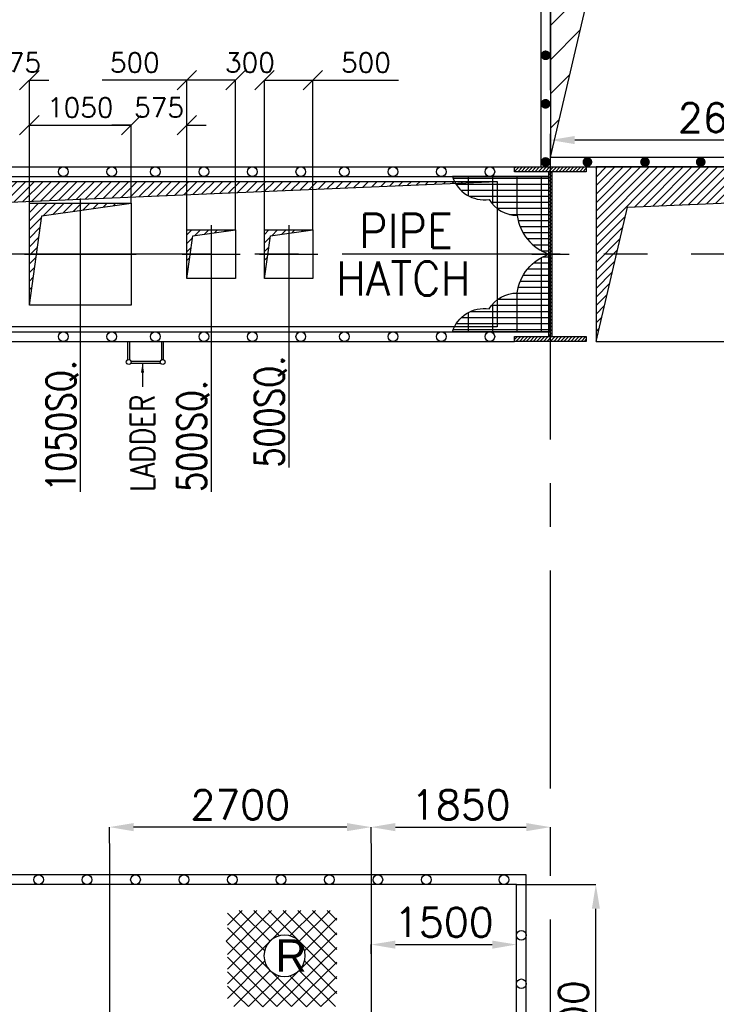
# Model space of a CAD drawing. Header units: inches. Extents: x 0 to 1544102, y -90707 to 23144100.
# Tile 62 of 181: x 211861 to 219047, y 133351 to 143502. Entities that reach past the tile are written whole.
import ezdxf

# ---------------------------------------------------------------- set-up
doc = ezdxf.new("R2010")
doc.units = ezdxf.units.IN
doc.header["$LTSCALE"] = 1800
doc.header["$MEASUREMENT"] = 0
doc.linetypes.add('CENTER', pattern=[2, 1.25, -0.25, 0.25, -0.25])
doc.layers.get('0').update_dxf_attribs({"color": 253})
for name, color, linetype in [('CEN', 2, 'CENTER'), ('COL', 1, 'Continuous'), ('GRID', 251, 'CENTER'), ('OPENING', 40, 'Continuous'), ('STEEL', 231, 'Continuous')]:
    doc.layers.add(name, color=color, linetype=linetype)
doc.layers.add('DIM', color=4, linetype='Continuous', lineweight=18)
doc.layers.add('TEXT', color=3, linetype='Continuous', lineweight=18)
doc.styles.add('HTX11', font='O8111901')
doc.styles.add('ROMANC', font='ROMANC.SHX')
doc.styles.add('ROMANS', font='romans.shx')
doc.dimstyles.new('HALF', dxfattribs={"dimtxt": 200, "dimasz": 200, "dimexe": 0, "dimexo": 0, "dimgap": 80, "dimtad": 1, "dimdec": 0, "dimzin": 0, "dimdsep": 46, "dimtxsty": 'ROMANS', "dimblk": 'OBLIQUE', "dimcen": 0, "dimclrd": 4, "dimclre": 9, "dimclrt": 256, "dimadec": 0, "dimazin": 0, "dimtfac": 0.09, "dimtdec": 0, "dimtix": 1, "dimtofl": 0, "dimtmove": 0, "dimatfit": 3, "dimldrblk": 'DOT', "dimfxl": 1, "dimtolj": 1, "dimtzin": 0, "dimarcsym": 0})
doc.dimstyles.new('STANDARD1', dxfattribs={"dimtxt": 300, "dimasz": 250, "dimexe": 0, "dimexo": 0, "dimgap": 80, "dimtad": 1, "dimdec": 0, "dimzin": 0, "dimdsep": 46, "dimtxsty": 'ROMANS', "dimcen": 0, "dimclrd": 4, "dimclre": 4, "dimclrt": 4, "dimadec": 0, "dimazin": 0, "dimtfac": 0.09, "dimtdec": 0, "dimtix": 1, "dimtofl": 0, "dimtmove": 0, "dimatfit": 3, "dimfxl": 1, "dimtolj": 1, "dimtzin": 0, "dimarcsym": 0})
pattern_1 = [(0, (110742.447, 55057.26), (0, 62.5), []), (90, (110742.45, 55057.26), (-250, 2e-14), [])]
pattern_2 = [(45, (110742.447, 55057.26), (-44.194174, 44.194174), [])]

# ---------------------------------------------------------------- blocks, each defined once
blk = doc.blocks.new('*D17')
at = {"layer": 'Defpoints', "color": 0, "transparency": 16777216}
for p in [(106244, 79528), (107062, 79528), (106244, 76528)]:
    blk.add_point(p, dxfattribs=at)
at = {"layer": 'DIM', "color": 4, "lineweight": -2, "transparency": 16777216}
for p, q in [((106244, 79528), (107062, 79528)), ((107062, 76778), (107062, 79278)), ((106244, 76528), (107062, 76528))]:
    blk.add_line(p, q, dxfattribs=at)
at = {"layer": 'DIM', "color": 4, "transparency": 16777216}
for points in [[(107021, 79278), (107104, 79278), (107062, 79528)], [(107021, 76778), (107104, 76778), (107062, 76528)]]:
    blk.add_solid(points, dxfattribs=at)
at = {"layer": 'DIM', "color": 4, "transparency": 16777216, "insert": (106832, 78028), "char_height": 300, "attachment_point": 5, "rotation": 90, "style": 'ROMANS'}
blk.add_mtext('\\A1;3000', dxfattribs=at)
blk = doc.blocks.new('*D18')
at = {"layer": 'Defpoints', "color": 0, "transparency": 16777216}
for p in [(99194, 79528), (99194, 76528), (99765, 76528)]:
    blk.add_point(p, dxfattribs=at)
at = {"layer": 'DIM', "color": 4, "lineweight": -2, "transparency": 16777216}
for p, q in [((99194, 79528), (99765, 79528)), ((99765, 79278), (99765, 76778)), ((99194, 76528), (99765, 76528))]:
    blk.add_line(p, q, dxfattribs=at)
at = {"layer": 'DIM', "color": 4, "transparency": 16777216}
for points in [[(99723, 79278), (99807, 79278), (99765, 79528)], [(99723, 76778), (99807, 76778), (99765, 76528)]]:
    blk.add_solid(points, dxfattribs=at)
at = {"layer": 'DIM', "color": 4, "transparency": 16777216, "insert": (99535, 78028), "char_height": 300, "attachment_point": 5, "rotation": 90, "style": 'ROMANS'}
blk.add_mtext('\\A1;3000', dxfattribs=at)
blk = doc.blocks.new('*D19')
at = {"layer": 'Defpoints', "color": 0, "transparency": 16777216}
for p in [(99194, 76618), (96194, 76528), (96194, 75596)]:
    blk.add_point(p, dxfattribs=at)
at = {"layer": 'DIM', "color": 4, "lineweight": -2, "transparency": 16777216}
for p, q in [((99194, 76618), (99194, 75596)), ((96194, 76528), (96194, 75596)), ((98944, 75596), (96444, 75596))]:
    blk.add_line(p, q, dxfattribs=at)
at = {"layer": 'DIM', "color": 4, "transparency": 16777216}
for points in [[(96444, 75638), (96444, 75554), (96194, 75596)], [(98944, 75638), (98944, 75554), (99194, 75596)]]:
    blk.add_solid(points, dxfattribs=at)
at = {"layer": 'DIM', "color": 4, "transparency": 16777216, "insert": (97694, 75826), "char_height": 300, "attachment_point": 5, "style": 'ROMANS'}
blk.add_mtext('\\A1;3000', dxfattribs=at)
blk = doc.blocks.new('*D20')
at = {"layer": 'Defpoints', "color": 0, "transparency": 16777216}
for p in [(106244, 76645), (100544, 76528), (106244, 75581)]:
    blk.add_point(p, dxfattribs=at)
at = {"layer": 'DIM', "color": 4, "lineweight": -2, "transparency": 16777216}
for p, q in [((106244, 76645), (106244, 75581)), ((100544, 76528), (100544, 75581)), ((100794, 75581), (105994, 75581))]:
    blk.add_line(p, q, dxfattribs=at)
at = {"layer": 'DIM', "color": 4, "transparency": 16777216}
for points in [[(100794, 75623), (100794, 75540), (100544, 75581)], [(105994, 75623), (105994, 75540), (106244, 75581)]]:
    blk.add_solid(points, dxfattribs=at)
at = {"layer": 'DIM', "color": 4, "transparency": 16777216, "insert": (103394, 75811), "char_height": 300, "attachment_point": 5, "style": 'ROMANS'}
blk.add_mtext('\\A1;5700', dxfattribs=at)
blk = doc.blocks.new('*D21')
at = {"layer": 'Defpoints', "color": 0, "transparency": 16777216}
for p in [(106594, 80120), (104744, 79953), (106594, 79953)]:
    blk.add_point(p, dxfattribs=at)
at = {"layer": 'DIM', "color": 4, "lineweight": -2, "transparency": 16777216}
for p, q in [((104744, 79953), (104744, 80120)), ((104994, 80120), (106344, 80120)), ((106594, 79953), (106594, 80120))]:
    blk.add_line(p, q, dxfattribs=at)
at = {"layer": 'DIM', "color": 4, "transparency": 16777216}
for points in [[(104994, 80162), (104994, 80078), (104744, 80120)], [(106344, 80162), (106344, 80078), (106594, 80120)]]:
    blk.add_solid(points, dxfattribs=at)
at = {"layer": 'DIM', "color": 4, "transparency": 16777216, "insert": (105669, 80350), "char_height": 300, "attachment_point": 5, "style": 'ROMANS'}
blk.add_mtext('\\A1;1850', dxfattribs=at)
blk = doc.blocks.new('*D22')
at = {"layer": 'Defpoints', "color": 0, "transparency": 16777216}
for p in [(95594, 80120), (95594, 79953), (97694, 79953)]:
    blk.add_point(p, dxfattribs=at)
at = {"layer": 'DIM', "color": 4, "lineweight": -2, "transparency": 16777216}
for p, q in [((95594, 79953), (95594, 80120)), ((97444, 80120), (95844, 80120)), ((97694, 79953), (97694, 80120))]:
    blk.add_line(p, q, dxfattribs=at)
at = {"layer": 'DIM', "color": 4, "transparency": 16777216}
for points in [[(95844, 80162), (95844, 80078), (95594, 80120)], [(97444, 80162), (97444, 80078), (97694, 80120)]]:
    blk.add_solid(points, dxfattribs=at)
at = {"layer": 'DIM', "color": 4, "transparency": 16777216, "insert": (96644, 80350), "char_height": 300, "attachment_point": 5, "style": 'ROMANS'}
blk.add_mtext('\\A1;2100', dxfattribs=at)
blk = doc.blocks.new('*D23')
at = {"layer": 'Defpoints', "color": 0, "transparency": 16777216}
for p in [(95944, 78028), (95074, 76028), (95344, 76028)]:
    blk.add_point(p, dxfattribs=at)
at = {"layer": 'DIM', "color": 4, "lineweight": -2, "transparency": 16777216}
for p, q in [((95944, 78028), (95074, 78028)), ((95074, 77778), (95074, 76278)), ((95344, 76028), (95074, 76028))]:
    blk.add_line(p, q, dxfattribs=at)
at = {"layer": 'DIM', "color": 4, "transparency": 16777216}
for points in [[(95032, 77778), (95116, 77778), (95074, 78028)], [(95032, 76278), (95116, 76278), (95074, 76028)]]:
    blk.add_solid(points, dxfattribs=at)
at = {"layer": 'DIM', "color": 4, "transparency": 16777216, "insert": (94844, 77028), "char_height": 300, "attachment_point": 5, "rotation": 90, "style": 'ROMANS'}
blk.add_mtext('\\A1;2000', dxfattribs=at)
blk = doc.blocks.new('*D24')
at = {"layer": 'Defpoints', "color": 0, "transparency": 16777216}
for p in [(99194, 80120), (97694, 79953), (99194, 79528)]:
    blk.add_point(p, dxfattribs=at)
at = {"layer": 'DIM', "color": 4, "lineweight": -2, "transparency": 16777216}
for p, q in [((97694, 79953), (97694, 80120)), ((97944, 80120), (98944, 80120)), ((99194, 79528), (99194, 80120))]:
    blk.add_line(p, q, dxfattribs=at)
at = {"layer": 'DIM', "color": 4, "transparency": 16777216}
for points in [[(97944, 80162), (97944, 80078), (97694, 80120)], [(98944, 80162), (98944, 80078), (99194, 80120)]]:
    blk.add_solid(points, dxfattribs=at)
at = {"layer": 'DIM', "color": 4, "transparency": 16777216, "insert": (98444, 80350), "char_height": 300, "attachment_point": 5, "style": 'ROMANS'}
blk.add_mtext('\\A1;1500', dxfattribs=at)
blk = doc.blocks.new('*D25')
at = {"layer": 'Defpoints', "color": 0, "transparency": 16777216}
for p in [(96778, 79528), (96856, 79528), (96856, 78028)]:
    blk.add_point(p, dxfattribs=at)
at = {"layer": 'DIM', "color": 4, "lineweight": -2, "transparency": 16777216}
for p, q in [((96856, 79528), (96778, 79528)), ((96778, 78278), (96778, 79278)), ((96856, 78028), (96778, 78028))]:
    blk.add_line(p, q, dxfattribs=at)
at = {"layer": 'DIM', "color": 4, "transparency": 16777216}
for points in [[(96736, 79278), (96820, 79278), (96778, 79528)], [(96736, 78278), (96820, 78278), (96778, 78028)]]:
    blk.add_solid(points, dxfattribs=at)
at = {"layer": 'DIM', "color": 4, "transparency": 16777216, "insert": (96548, 78778), "char_height": 300, "attachment_point": 5, "rotation": 90, "style": 'ROMANS'}
blk.add_mtext('\\A1;1500', dxfattribs=at)
blk = doc.blocks.new('*D26')
at = {"layer": 'Defpoints', "color": 0, "transparency": 16777216}
for p in [(106244, 78909), (104744, 78813), (106244, 78813)]:
    blk.add_point(p, dxfattribs=at)
at = {"layer": 'DIM', "color": 4, "lineweight": -2, "transparency": 16777216}
for p, q in [((104744, 78813), (104744, 78909)), ((104994, 78909), (105994, 78909)), ((106244, 78813), (106244, 78909))]:
    blk.add_line(p, q, dxfattribs=at)
at = {"layer": 'DIM', "color": 4, "transparency": 16777216}
for points in [[(104994, 78950), (104994, 78867), (104744, 78909)], [(105994, 78950), (105994, 78867), (106244, 78909)]]:
    blk.add_solid(points, dxfattribs=at)
at = {"layer": 'DIM', "color": 4, "transparency": 16777216, "insert": (105494, 79139), "char_height": 300, "attachment_point": 5, "style": 'ROMANS'}
blk.add_mtext('\\A1;1500', dxfattribs=at)
blk = doc.blocks.new('*D27')
at = {"layer": 'Defpoints', "color": 0, "transparency": 16777216}
for p in [(102044, 80120), (102044, 79953), (104744, 79953)]:
    blk.add_point(p, dxfattribs=at)
at = {"layer": 'DIM', "color": 4, "lineweight": -2, "transparency": 16777216}
for p, q in [((102044, 79953), (102044, 80120)), ((104494, 80120), (102294, 80120)), ((104744, 79953), (104744, 80120))]:
    blk.add_line(p, q, dxfattribs=at)
at = {"layer": 'DIM', "color": 4, "transparency": 16777216}
for points in [[(102294, 80162), (102294, 80078), (102044, 80120)], [(104494, 80162), (104494, 80078), (104744, 80120)]]:
    blk.add_solid(points, dxfattribs=at)
at = {"layer": 'DIM', "color": 4, "transparency": 16777216, "insert": (103394, 80350), "char_height": 300, "attachment_point": 5, "style": 'ROMANS'}
blk.add_mtext('\\A1;2700', dxfattribs=at)
blk = doc.blocks.new('_Oblique')
at = {"color": 0, "linetype": 'ByBlock', "lineweight": -2}
blk.add_line((-0.5, -0.5), (0.5, 0.5), dxfattribs=at)
blk = doc.blocks.new('*D99')
at = {"layer": 'Defpoints', "color": 0, "transparency": 16777216}
for p in [(211961, 142880), (211961, 141610), (211686, 141435)]:
    blk.add_point(p, dxfattribs=at)
at = {"layer": 'DIM', "color": 4, "lineweight": -2, "transparency": 16777216}
for p, q in [((211686, 142880), (211486, 142880)), ((211961, 142880), (212161, 142880))]:
    blk.add_line(p, q, dxfattribs=at)
at = {"layer": 'DIM', "color": 9, "lineweight": -2, "transparency": 16777216}
for p, q in [((211686, 141435), (211686, 142880)), ((211961, 141610), (211961, 142880))]:
    blk.add_line(p, q, dxfattribs=at)
at = {"layer": 'DIM', "color": 4, "lineweight": -2, "transparency": 16777216, "xscale": 200, "yscale": 200, "zscale": 200}
blk.add_blockref('_Oblique', (211686, 142880), dxfattribs=at)
at = {"layer": 'DIM', "color": 4, "lineweight": -2, "transparency": 16777216, "xscale": 200, "yscale": 200, "zscale": 200, "rotation": 180}
blk.add_blockref('_Oblique', (211961, 142880), dxfattribs=at)
at = {"layer": 'DIM', "transparency": 16777216, "insert": (211824, 143060), "char_height": 200, "attachment_point": 5, "style": 'ROMANS'}
blk.add_mtext('\\A1;275', dxfattribs=at)
blk = doc.blocks.new('_Dot')
at = {"color": 0, "linetype": 'ByBlock', "lineweight": -2}
blk.add_line((-0.5, 0), (-1, 0), dxfattribs=at)
at = {"color": 0, "linetype": 'ByBlock', "const_width": 0.5}
blk.add_lwpolyline([(-0.25, 0, 1), (0.25, 0, 1)], format="xyb", close=True, dxfattribs=at)
blk = doc.blocks.new('*D100')
at = {"layer": 'Defpoints', "color": 0, "transparency": 16777216}
for p in [(213011, 142416), (211961, 141610), (213011, 141610)]:
    blk.add_point(p, dxfattribs=at)
at = {"layer": 'DIM', "color": 9, "lineweight": -2, "transparency": 16777216}
for p, q in [((211961, 141610), (211961, 142416)), ((213011, 141610), (213011, 142416))]:
    blk.add_line(p, q, dxfattribs=at)
at = {"layer": 'DIM', "color": 4, "lineweight": -2, "transparency": 16777216}
blk.add_line((211961, 142416), (213011, 142416), dxfattribs=at)
at = {"layer": 'DIM', "color": 4, "lineweight": -2, "transparency": 16777216, "xscale": 200, "yscale": 200, "zscale": 200, "rotation": 180}
blk.add_blockref('_Oblique', (211961, 142416), dxfattribs=at)
at = {"layer": 'DIM', "color": 4, "lineweight": -2, "transparency": 16777216, "xscale": 200, "yscale": 200, "zscale": 200}
blk.add_blockref('_Oblique', (213011, 142416), dxfattribs=at)
at = {"layer": 'DIM', "transparency": 16777216, "insert": (212486, 142596), "char_height": 200, "attachment_point": 5, "style": 'ROMANS'}
blk.add_mtext('\\A1;1050', dxfattribs=at)
blk = doc.blocks.new('*D93')
at = {"layer": 'Defpoints', "color": 0, "transparency": 16777216}
for p in [(213586, 142416), (213011, 141610), (213586, 141335)]:
    blk.add_point(p, dxfattribs=at)
at = {"layer": 'DIM', "color": 4, "lineweight": -2, "transparency": 16777216}
for p, q in [((213011, 142416), (212811, 142416)), ((213586, 142416), (213786, 142416))]:
    blk.add_line(p, q, dxfattribs=at)
at = {"layer": 'DIM', "color": 9, "lineweight": -2, "transparency": 16777216}
for p, q in [((213011, 141610), (213011, 142416)), ((213586, 141335), (213586, 142416))]:
    blk.add_line(p, q, dxfattribs=at)
at = {"layer": 'DIM', "color": 4, "lineweight": -2, "transparency": 16777216, "xscale": 200, "yscale": 200, "zscale": 200}
blk.add_blockref('_Oblique', (213011, 142416), dxfattribs=at)
at = {"layer": 'DIM', "color": 4, "lineweight": -2, "transparency": 16777216, "xscale": 200, "yscale": 200, "zscale": 200, "rotation": 180}
blk.add_blockref('_Oblique', (213586, 142416), dxfattribs=at)
at = {"layer": 'DIM', "transparency": 16777216, "insert": (213299, 142596), "char_height": 200, "attachment_point": 5, "style": 'ROMANS'}
blk.add_mtext('\\A1;575', dxfattribs=at)
blk = doc.blocks.new('*D94')
at = {"layer": 'Defpoints', "color": 0, "transparency": 16777216}
for p in [(214086, 142880), (213586, 141335), (214086, 141335)]:
    blk.add_point(p, dxfattribs=at)
at = {"layer": 'DIM', "color": 4, "lineweight": -2, "transparency": 16777216}
for p, q in [((213586, 142880), (212712, 142880)), ((214086, 142880), (213586, 142880))]:
    blk.add_line(p, q, dxfattribs=at)
at = {"layer": 'DIM', "color": 9, "lineweight": -2, "transparency": 16777216}
for p, q in [((213586, 141335), (213586, 142880)), ((214086, 141335), (214086, 142880))]:
    blk.add_line(p, q, dxfattribs=at)
at = {"layer": 'DIM', "color": 4, "lineweight": -2, "transparency": 16777216, "xscale": 200, "yscale": 200, "zscale": 200, "rotation": 180}
blk.add_blockref('_Oblique', (213586, 142880), dxfattribs=at)
at = {"layer": 'DIM', "color": 4, "lineweight": -2, "transparency": 16777216, "xscale": 200, "yscale": 200, "zscale": 200}
blk.add_blockref('_Oblique', (214086, 142880), dxfattribs=at)
at = {"layer": 'DIM', "transparency": 16777216, "insert": (213049, 143060), "char_height": 200, "attachment_point": 5, "style": 'ROMANS'}
blk.add_mtext('\\A1;500', dxfattribs=at)
blk = doc.blocks.new('*D95')
at = {"layer": 'Defpoints', "color": 0, "transparency": 16777216}
for p in [(214386, 142880), (214086, 141335), (214386, 141335)]:
    blk.add_point(p, dxfattribs=at)
at = {"layer": 'DIM', "color": 4, "lineweight": -2, "transparency": 16777216}
for p, q in [((214086, 142880), (213886, 142880)), ((214386, 142880), (214586, 142880))]:
    blk.add_line(p, q, dxfattribs=at)
at = {"layer": 'DIM', "color": 9, "lineweight": -2, "transparency": 16777216}
for p, q in [((214086, 141335), (214086, 142880)), ((214386, 141335), (214386, 142880))]:
    blk.add_line(p, q, dxfattribs=at)
at = {"layer": 'DIM', "color": 4, "lineweight": -2, "transparency": 16777216, "xscale": 200, "yscale": 200, "zscale": 200}
blk.add_blockref('_Oblique', (214086, 142880), dxfattribs=at)
at = {"layer": 'DIM', "color": 4, "lineweight": -2, "transparency": 16777216, "xscale": 200, "yscale": 200, "zscale": 200, "rotation": 180}
blk.add_blockref('_Oblique', (214386, 142880), dxfattribs=at)
at = {"layer": 'DIM', "transparency": 16777216, "insert": (214236, 143060), "char_height": 200, "attachment_point": 5, "style": 'ROMANS'}
blk.add_mtext('\\A1;300', dxfattribs=at)
blk = doc.blocks.new('*D96')
at = {"layer": 'Defpoints', "color": 0, "transparency": 16777216}
for p in [(214886, 142880), (214386, 141335), (214886, 141335)]:
    blk.add_point(p, dxfattribs=at)
at = {"layer": 'DIM', "color": 9, "lineweight": -2, "transparency": 16777216}
for p, q in [((214386, 141335), (214386, 142880)), ((214886, 141335), (214886, 142880))]:
    blk.add_line(p, q, dxfattribs=at)
at = {"layer": 'DIM', "color": 4, "lineweight": -2, "transparency": 16777216}
for p, q in [((214386, 142880), (214886, 142880)), ((214886, 142880), (215770, 142880))]:
    blk.add_line(p, q, dxfattribs=at)
at = {"layer": 'DIM', "color": 4, "lineweight": -2, "transparency": 16777216, "xscale": 200, "yscale": 200, "zscale": 200, "rotation": 180}
blk.add_blockref('_Oblique', (214386, 142880), dxfattribs=at)
at = {"layer": 'DIM', "color": 4, "lineweight": -2, "transparency": 16777216, "xscale": 200, "yscale": 200, "zscale": 200}
blk.add_blockref('_Oblique', (214886, 142880), dxfattribs=at)
at = {"layer": 'DIM', "transparency": 16777216, "insert": (215433, 143060), "char_height": 200, "attachment_point": 5, "style": 'ROMANS'}
blk.add_mtext('\\A1;500', dxfattribs=at)
blk = doc.blocks.new('*D489')
at = {"layer": 'Defpoints', "color": 0, "transparency": 16777216}
for p in [(109194, 86728), (106594, 86345), (106594, 86204)]:
    blk.add_point(p, dxfattribs=at)
at = {"layer": 'DIM', "color": 4, "lineweight": -2, "transparency": 16777216}
for p, q in [((109194, 86728), (109194, 86204)), ((106594, 86345), (106594, 86204)), ((108944, 86204), (106844, 86204))]:
    blk.add_line(p, q, dxfattribs=at)
at = {"layer": 'DIM', "color": 4, "transparency": 16777216}
for points in [[(106844, 86246), (106844, 86162), (106594, 86204)], [(108944, 86246), (108944, 86162), (109194, 86204)]]:
    blk.add_solid(points, dxfattribs=at)
at = {"layer": 'DIM', "color": 4, "transparency": 16777216, "insert": (108422, 86434), "char_height": 300, "attachment_point": 5, "style": 'ROMANS'}
blk.add_mtext('\\A1;2600', dxfattribs=at)
blk = doc.blocks.new('CEP OPENING')
at = {"layer": 'CEN'}
for p, q in [((0, 1925), (0, -1925)), ((4350, 1925), (4350, -1925)), ((7050, 1925), (7050, -1925)), ((-1750, 0), (8800, 0))]:
    blk.add_line(p, q, dxfattribs=at)
at = {"layer": 'OPENING'}
for points in [[(-1600, -1600), (1600, -1600), (1600, 1600), (-1600, 1600)], [(2750, -1600), (8650, -1600), (8650, 1600), (2750, 1600)], [(-1500, -1500), (1500, -1500), (1500, 1500), (-1500, 1500)], [(2850, -1500), (8550, -1500), (8550, 1500), (2850, 1500)]]:
    blk.add_lwpolyline(points, close=True, dxfattribs=at)
for centre in [(-1550, 1501.2), (-1180.3, 1550), (-1180.3, 1550), (-663.8, 1550), (-663.8, 1550), (-147.3, 1550), (-147.3, 1550), (520.3, 1550), (520.3, 1550), (1056.4, 1550), (1056.4, 1550), (1419.7, 1550), (2800, 1501.2), (3619.7, 1550), (4119.7, 1550), (4619.7, 1550), (5119.7, 1550), (5619.7, 1550), (6119.7, 1550), (6619.7, 1550), (7119.7, 1550), (7619.7, 1550), (8419.7, 1550), (-1549.8, 977), (1549.8, 977), (2800.2, 977), (8599.8, 977), (-1549.8, 477), (1549.8, 477), (2800.2, 477), (8599.8, 477), (-1549.8, -23), (1549.8, -23), (2800.2, -23), (8599.8, -23), (-1549.8, -523), (1549.8, -523), (2800.2, -523), (8599.8, -523), (-1549.8, -1023), (1549.8, -1023), (2800.2, -1023), (8599.8, -1023), (-1180.3, -1550), (-1180.3, -1550), (-663.8, -1550), (-663.8, -1550), (-147.3, -1550), (-147.3, -1550), (520.3, -1550), (520.3, -1550), (1056.4, -1550), (1056.4, -1550), (1419.7, -1550), (2850.2, -1539), (3719.7, -1543.9), (4180.8, -1553.6), (4677.5, -1546.2), (5119.7, -1548), (5619.7, -1548), (6119.7, -1548), (6619.7, -1548), (7119.7, -1548), (7619.7, -1548), (8469.7, -1550)]:
    blk.add_circle(centre, 50, dxfattribs=at)
at = {"layer": 'STEEL', "flags": 128}
for points in [[(176.9, 916.9), (493.7, 1234.3)], [(189.7, 1080.6), (343.3, 1234.3)], [(189.7, 779), (645.2, 1234.3)], [(189.7, 628), (795.6, 1234.3)], [(189.7, 477.2), (947.1, 1234.3)], [(311.3, 1234.3), (629.2, 916.9)], [(462.8, 1234.3), (725.2, 972)], [(613.2, 1234.3), (1319.3, 528.6)], [(764.7, 1234.3), (1319.3, 679.4)], [(835.1, 972), (1097.5, 1234.3)], [(915.1, 1234.3), (1319.3, 830.4)], [(931.1, 916.9), (1248.9, 1234.3)], [(1066.5, 1234.3), (1319.3, 981.2)], [(1216.9, 1234.3), (1319.3, 1132)], [(5555.1, 916.9), (5871.9, 1234.3)], [(5567.9, 1080.6), (5721.5, 1234.3)], [(5567.9, 779), (6023.4, 1234.3)], [(5567.9, 628), (6173.8, 1234.3)], [(5567.9, 477.2), (6325.2, 1234.3)], [(5689.5, 1234.3), (6007.4, 916.9)], [(5841, 1234.3), (6103.4, 972)], [(5991.4, 1234.3), (6697.5, 528.6)], [(6142.8, 1234.3), (6697.5, 679.4)], [(6213.2, 972), (6475.6, 1234.3)], [(6293.2, 1234.3), (6697.5, 830.4)], [(6309.2, 916.9), (6627.1, 1234.3)], [(6444.7, 1234.3), (6697.5, 981.2)], [(6595.1, 1234.3), (6697.5, 1132)], [(189.7, 1205.6), (573.7, 821.2)], [(986.5, 821.2), (1319.3, 1154.2)], [(5567.9, 1205.6), (5951.9, 821.2)], [(6364.7, 821.2), (6697.5, 1154.2)], [(189.7, 1054.8), (1006.8, 238.1)], [(5567.9, 1054.8), (6385, 238.1)], [(176.9, 916.9), (852.1, 241.8)], [(251.6, 992.3), (1006.8, 238.1)], [(553.5, 238.1), (1319.3, 1003.4)], [(5555.1, 916.9), (6230.3, 241.8)], [(5629.8, 992.3), (6385, 238.1)], [(5931.6, 238.1), (6697.5, 1003.4)], [(700.7, 241.8), (1319.3, 852.6)], [(6078.8, 241.8), (6697.5, 852.6)], [(189.7, 753.2), (700.7, 241.8)], [(189.7, 326.4), (573.7, 710.8)], [(986.5, 710.8), (1319.3, 377.8)], [(5567.9, 753.2), (6078.8, 241.8)], [(5567.9, 326.4), (5951.9, 710.8)], [(6364.7, 710.8), (6697.5, 377.8)], [(255.9, 241.8), (629.2, 615.1)], [(852.1, 241.8), (1319.3, 701.6)], [(931.1, 615.1), (1304.4, 241.8)], [(5634, 241.8), (6007.4, 615.1)], [(6230.3, 241.8), (6697.5, 701.6)], [(6309.2, 615.1), (6682.6, 241.8)], [(189.7, 602.2), (553.5, 238.1)], [(406.3, 241.8), (725.2, 560)], [(835.1, 560), (1154, 241.8)], [(1006.8, 238.1), (1319.3, 550.8)], [(5567.9, 602.2), (5931.6, 238.1)], [(5784.4, 241.8), (6103.4, 560)], [(6213.2, 560), (6532.2, 241.8)], [(6385, 238.1), (6697.5, 550.8)], [(189.7, 451.4), (406.3, 241.8)], [(5567.9, 451.4), (5784.4, 241.8)], [(1154, 241.8), (1319.3, 400)], [(6532.2, 241.8), (6697.5, 400)]]:
    blk.add_lwpolyline(points, dxfattribs=at)
for points in [[(992.9, 766, 1), (566.3, 766, 1), (992.9, 766)], [(6371.1, 766, 1), (5944.4, 766, 1), (6371.1, 766)]]:
    blk.add_lwpolyline(points, format="xyb", dxfattribs=at)
at = {"layer": 'STEEL', "style": 'HTX11'}
for p in [(683.9, 602.5), (6062.1, 602.5)]:
    blk.add_text('R', height=333.3, dxfattribs=at).set_placement(p)
at = {"layer": 'TEXT', "char_height": 300, "width": 1654.964, "attachment_point": 1, "style": 'ROMANC'}
for insert in [(-710.4, -100), (4989.6, -100)]:
    blk.add_mtext('{\\W0.8;OPENING FOR CEP}', dxfattribs=dict(at, insert=insert))
at = {"layer": 'DIM'}
for base, p1, p2, picture, middle in [((-2100, 2092.3), (0, 1925), (-2100, 1925), '*D22', (-1050, 2322.3)), ((1500, 2092.3), (0, 1925), (1500, 1500), '*D24', (750, 2322.3)), ((4350, 2092.3), (7050, 1925), (4350, 1925), '*D27', (5700, 2322.3)), ((8900, 2092.3), (7050, 1925), (8900, 1925), '*D21', (7975, 2322.3)), ((8550, 881.1), (7050, 785.7), (8550, 785.7), '*D26', (7800, 1111.1)), ((-1500, -2431.5), (1500, -1409.9), (-1500, -1500), '*D19', (0, -2201.5)), ((8550, -2446.2), (2850, -1500), (8550, -1382.8), '*D20', (5700, -2216.2))]:
    dim = blk.add_linear_dim(base=base, p1=p1, p2=p2, dimstyle='STANDARD1', dxfattribs=at)
    dim.commit()
    dim.dimension.update_dxf_attribs({"geometry": picture, "text_midpoint": middle, "insert": (-97693.8, -78027.6)})
for base, p1, p2, picture, middle in [((-915.8, 1500), (-837.4, 0), (-837.4, 1500), '*D25', (-1145.8, 750)), ((2071.1, -1500), (1500, 1500), (1500, -1500), '*D18', (1841.1, 0)), ((9368.5, 1500), (8550, -1500), (8550, 1500), '*D17', (9138.5, 0)), ((-2619.9, -2000), (-1750, 0), (-2350, -2000), '*D23', (-2849.9, -1000))]:
    dim = blk.add_linear_dim(base=base, p1=p1, p2=p2, angle=90, dimstyle='STANDARD1', dxfattribs=at)
    dim.commit()
    dim.dimension.update_dxf_attribs({"geometry": picture, "text_midpoint": middle, "insert": (-97693.8, -78027.6)})
blk = doc.blocks.new('TDBFP CRANE HOOK POSITIONS')
at = {"layer": 'DIM'}
dim = blk.add_linear_dim(base=(106593.8, 86204.1), p1=(109193.8, 86727.6), p2=(106593.8, 86344.8), dimstyle='STANDARD1', dxfattribs=at)
dim.commit()
dim.dimension.update_dxf_attribs({"geometry": '*D489', "text_midpoint": (108421.7, 86204.1), "dimtype": 160})

msp = doc.modelspace()

# ---------------------------------------------------------------- hatches: boundary and pattern name
at = {"layer": 'COL'}
h = msp.add_hatch(dxfattribs=at)
h.set_pattern_fill('ANSI31', color=256, scale=200, style=0)
h.set_pattern_definition([(45, (201394.02, 118199.03), (-17.67767, 17.67767), [])])
h.paths.add_polyline_path([(216966.2, 140234.89), (217706.2, 140234.89), (217706.2, 140184.89), (216966.2, 140184.89)])
h.paths.add_polyline_path([(217320.2, 141934.89), (217352.2, 141934.89), (217352.2, 140234.89), (217320.2, 140234.89)])
h.paths.add_polyline_path([(216966.2, 141984.89), (217706.2, 141984.89), (217706.2, 141934.89), (216966.2, 141934.89)])
at = {"layer": 'OPENING'}
h = msp.add_hatch(dxfattribs=at)
h.set_pattern_fill('ANSI31', color=8, scale=2000, style=0)
h.paths.add_polyline_path([(228336.2, 152084.89), (217336.2, 152084.89), (217336.2, 142084.89), (219215.22, 150097.5), (228336.2, 150689.48)])
h.paths.add_polyline_path([(238836.2, 152084.89), (228336.2, 152084.89), (228336.2, 150689.48), (238836.33, 151370.97)])
h.paths.add_polyline_path([(249836.2, 152084.89), (238836.2, 152084.89), (238836.33, 151370.97)])
h = msp.add_hatch(dxfattribs=at)
h.set_pattern_fill('ANSI31', color=8, scale=500, style=0)
h.set_pattern_definition(pattern_2)
h.paths.add_polyline_path([(227866.2, 141984.89), (217806.2, 141984.89), (217806.2, 141084.89), (218016.52, 141084.89), (218129.92, 141570.15)])
h.paths.add_polyline_path([(218016.52, 141084.89), (217806.2, 141084.89), (217806.2, 140184.89)])
h = msp.add_hatch(dxfattribs=at)
h.set_pattern_fill('ANSI31', color=8, scale=500, style=0)
h.set_pattern_definition([(45, (110115.43, 50808.66), (-44.194174, 44.194174), [])])
h.paths.add_polyline_path([(216709.18, 141831.61), (216709.18, 141834.89), (206886.2, 141834.89), (206886.2, 140334.89), (207137.61, 141423.89)])
h = msp.add_hatch(dxfattribs=at)
h.set_pattern_fill('ANSI31', color=8, scale=500, style=0)
h.set_pattern_definition(pattern_2)
h.paths.add_polyline_path([(213011.2, 141609.89), (212486.2, 141609.89), (212486.2, 141536.1)])
h.paths.add_polyline_path([(212486.2, 141609.89), (211961.2, 141609.89), (211961.2, 140559.89), (212090.58, 141480.5), (212486.2, 141536.1)])
h = msp.add_hatch(dxfattribs=at)
h.set_pattern_fill('ANSI31', color=8, scale=500, style=0)
h.set_pattern_definition(pattern_2)
h.paths.add_polyline_path([(214086.2, 141334.89), (213836.2, 141334.89), (213836.2, 141299.75)])
h.paths.add_polyline_path([(213836.2, 141334.89), (213586.2, 141334.89), (213586.2, 140834.89), (213647.81, 141273.28), (213836.2, 141299.75)])
h = msp.add_hatch(dxfattribs=at)
h.set_pattern_fill('ANSI31', color=8, scale=500, style=0)
h.set_pattern_definition(pattern_2)
h.paths.add_polyline_path([(214886.2, 141334.89), (214636.2, 141334.89), (214636.2, 141299.75)])
h.paths.add_polyline_path([(214636.2, 141334.89), (214386.2, 141334.89), (214386.2, 140834.89), (214447.81, 141273.28), (214636.2, 141299.75)])
at = {"layer": 'STEEL'}
h = msp.add_hatch(dxfattribs=at)
h.set_pattern_fill('GRATE', color=256, scale=2000, style=0)
h.set_pattern_definition(pattern_1)
h.paths.add_polyline_path([(217320.2, 141884.89), (216325.79, 141884.89, 0.03938403), (216346.04, 141834.89), (216786.2, 141834.89), (216786.2, 141557.1, 0.16010525), (216993.54, 141483.56, 0.28272825), (217320.2, 141084.89)])
h.paths.add_polyline_path([(216786.2, 141834.89), (216355.9, 141816.56, 0.30759481), (216703.05, 141648.96, 0.08860519), (216786.2, 141557.1)], flags=17)
h = msp.add_hatch(dxfattribs=at)
h.set_pattern_fill('GRATE', color=256, scale=2000, style=0)
h.set_pattern_definition(pattern_1)
h.paths.add_polyline_path([(217320.2, 141084.89), (217320.2, 141084.89, 0.28272823), (216993.54, 140686.22, 0.16010525), (216786.2, 140612.67), (216786.2, 140334.89), (216346.04, 140334.89, 0.03938403), (216325.79, 140284.89), (217320.2, 140284.89)])
h.paths.add_polyline_path([(216786.2, 140612.67, 0.08860519), (216703.05, 140520.82, 0.32428676), (216346.04, 140334.89), (216786.2, 140334.89)], flags=17)

# ---------------------------------------------------------------- linework, layer by layer
msp.add_line((217336.2, 140184.89), (217336.2, 141984.89))
at = {"layer": 'CEN'}
for p, q in [((217336.2, 140184.89), (217336.2, 141984.89)), ((212486.2, 141659.89), (212486.2, 140509.89)), ((213836.2, 141384.89), (213836.2, 140784.89)), ((214636.2, 141384.89), (214636.2, 140784.89)), ((211911.2, 141084.89), (213061.2, 141084.89)), ((213536.2, 141084.89), (214136.2, 141084.89)), ((214336.2, 141084.89), (214936.2, 141084.89)), ((217144.63, 141084.89), (217527.77, 141084.89)), ((213836.2, 140784.89), (213836.2, 138634.89)), ((214636.2, 140784.89), (214636.2, 138884.89)), ((212486.2, 140509.89), (212486.2, 138634.89))]:
    msp.add_line(p, q, dxfattribs=at)
at = {"layer": 'COL'}
for points in [[(216966.2, 141984.89), (217706.2, 141984.89), (217706.2, 141934.89), (216966.2, 141934.89)], [(217320.2, 141934.89), (217352.2, 141934.89), (217352.2, 140234.89), (217320.2, 140234.89)], [(216966.2, 140234.89), (217706.2, 140234.89), (217706.2, 140184.89), (216966.2, 140184.89)]]:
    msp.add_lwpolyline(points, close=True, dxfattribs=at)
at = {"layer": 'GRID'}
for p, q in [((217336.2, 103174.13), (217336.2, 157584.89)), ((278636.2, 141084.89), (143536.2, 141084.89))]:
    msp.add_line(p, q, dxfattribs=at)
at = {"layer": 'OPENING'}
for p, q in [((206706.2, 141984.89), (216966.2, 141984.89)), ((206352.2, 141884.89), (217320.2, 141884.89)), ((206352.2, 140284.89), (217320.2, 140284.89)), ((206706.2, 140184.89), (216966.2, 140184.89))]:
    msp.add_line(p, q, dxfattribs=at)
for points in [[(217236.2, 141984.89), (249936.2, 141984.89), (249936.2, 152184.89), (217236.2, 152184.89)], [(217336.2, 142084.89), (249836.2, 142084.89), (249836.2, 152084.89), (217336.2, 152084.89)], [(217806.2, 140184.89), (227866.2, 140184.89), (227866.2, 141984.89), (217806.2, 141984.89)], [(206886.2, 141834.89), (216786.2, 141834.89), (216786.2, 140334.89), (206886.2, 140334.89)], [(211961.2, 141609.89), (213011.2, 141609.89), (213011.2, 140559.89), (211961.2, 140559.89)], [(213586.2, 141334.89), (214086.2, 141334.89), (214086.2, 140834.89), (213586.2, 140834.89)], [(214386.2, 141334.89), (214886.2, 141334.89), (214886.2, 140834.89), (214386.2, 140834.89)]]:
    msp.add_lwpolyline(points, close=True, dxfattribs=at)
for points in [[(217336.2, 142084.89), (219215.22, 150097.5), (249836.2, 152084.89)], [(217806.2, 140184.89), (218129.92, 141570.15), (227866.2, 141984.89)], [(206886.2, 140334.89), (207137.61, 141423.89), (216786.2, 141834.89)], [(211961.2, 140559.89), (212090.58, 141480.5), (213011.2, 141609.89)], [(213586.2, 140834.89), (213647.81, 141273.28), (214086.2, 141334.89)], [(214386.2, 140834.89), (214447.81, 141273.28), (214886.2, 141334.89)]]:
    msp.add_lwpolyline(points, dxfattribs=at)
at = {"layer": 'OPENING', "const_width": 50}
for points in [[(217286.2, 143159.89, 1), (217286.2, 143109.89, 1)], [(217286.2, 142659.89, 1), (217286.2, 142609.89, 1)], [(217261.2, 142034.89, 1), (217311.2, 142034.89, 1)], [(217692.63, 142034.89, 1), (217742.63, 142034.89, 1)], [(218286.56, 142034.89, 1), (218336.56, 142034.89, 1)], [(218861.2, 142034.89, 1), (218911.2, 142034.89, 1)]]:
    msp.add_lwpolyline(points, format="xyb", close=True, dxfattribs=at)
at = {"layer": 'OPENING'}
for centre in [(212311.2, 141934.89), (212811.2, 141934.89), (213261.2, 141934.89), (213761.2, 141934.89), (214261.2, 141934.89), (214761.2, 141934.89), (215211.2, 141934.89), (215711.2, 141934.89), (216211.2, 141934.89), (216711.2, 141934.89), (212311.2, 140234.89), (212811.2, 140234.89), (213261.2, 140234.89), (213761.2, 140234.89), (214261.2, 140234.89), (214761.2, 140234.89), (215211.2, 140234.89), (215711.2, 140234.89), (216211.2, 140234.89), (216711.2, 140234.89)]:
    msp.add_circle(centre, 50, dxfattribs=at)
at = {"layer": 'STEEL'}
for p, q in [((212976.2, 139995.44), (212976.2, 140184.89)), ((212996.2, 139995.44), (212996.2, 140184.89)), ((213326.2, 139995.44), (213326.2, 140184.89)), ((213346.2, 139995.44), (213346.2, 140184.89)), ((213009.11, 139982.53), (213313.29, 139982.53)), ((213009.11, 139962.53), (213313.29, 139962.53))]:
    msp.add_line(p, q, dxfattribs=at)
for points in [[(216325.79, 141884.89, 0.36837557), (216703.05, 141648.96, 0.25228946), (216993.54, 141483.56, 0.28272825), (217320.2, 141084.89), (217320.2, 141884.89)], [(216325.79, 140284.89, -0.36837557), (216703.05, 140520.82, -0.25228946), (216993.54, 140686.22, -0.28272825), (217320.2, 141084.89), (217320.2, 140284.89)]]:
    msp.add_lwpolyline(points, format="xyb", close=True, dxfattribs=at)
for centre in [(212986.2, 139972.53), (213336.2, 139972.53)]:
    msp.add_circle(centre, 25, dxfattribs=at)

# ---------------------------------------------------------------- block references
for name, p in [('TDBFP CRANE HOOK POSITIONS', (110742.45, 56057.26)), ('CEP OPENING', (208436.2, 133084.89))]:
    msp.add_blockref(name, p)

# ---------------------------------------------------------------- texts
at = {"layer": 'TEXT', "color": 3, "style": 'ROMANS', "width": 0.936038}
for s, p in [(' PIPE', (215136.88, 141149.57, -1000)), ('HATCH', (215123.22, 140657.92))]:
    msp.add_text(s, height=350, dxfattribs=at).set_placement(p)
at = {"layer": 'TEXT', "style": 'ROMANS', "width": 0.8}
for s, height, p in [('500SQ.', 300, (214586.2, 138884.89)), ('1050SQ.', 300, (212436.2, 138634.89)), ('LADDER', 250, (213253.12, 138634.89)), ('500SQ.', 300, (213786.2, 138634.89))]:
    msp.add_text(s, height=height, rotation=90, dxfattribs=at).set_placement(p)

# ---------------------------------------------------------------- dimensions: what is measured, and where the dimension line sits
at = {"layer": 'DIM'}
for base, p1, p2, picture, middle in [((211961.2, 142880.36), (211686.2, 141434.89), (211961.2, 141609.89), '*D99', (211823.7, 143060.36)), ((214386.2, 142880.36), (214086.2, 141334.89), (214386.2, 141334.89), '*D95', (214236.2, 143060.36)), ((213011.2, 142415.58), (211961.2, 141609.89), (213011.2, 141609.89), '*D100', (212486.2, 142595.58)), ((213586.2, 142415.58), (213011.2, 141609.89), (213586.2, 141334.89), '*D93', (213298.7, 142595.58))]:
    dim = msp.add_linear_dim(base=base, p1=p1, p2=p2, dimstyle='HALF', dxfattribs=at)
    dim.commit()
    dim.dimension.update_dxf_attribs({"geometry": picture, "text_midpoint": middle})
for base, p1, p2, picture, middle in [((214086.2, 142880.36), (213586.2, 141334.89), (214086.2, 141334.89), '*D94', (213049.06, 142880.36)), ((214886.2, 142880.36), (214386.2, 141334.89), (214886.2, 141334.89), '*D96', (215432.56, 142880.36))]:
    dim = msp.add_linear_dim(base=base, p1=p1, p2=p2, dimstyle='HALF', dxfattribs=at)
    dim.commit()
    dim.dimension.update_dxf_attribs({"geometry": picture, "text_midpoint": middle, "dimtype": 160})

# ---------------------------------------------------------------- leaders
msp.add_leader([(213128.31, 139962.53), (213128.31, 139715.88)], dimstyle='STANDARD1', override={"dimasz": 100}, dxfattribs=at)

doc.saveas('drawing.dxf')
